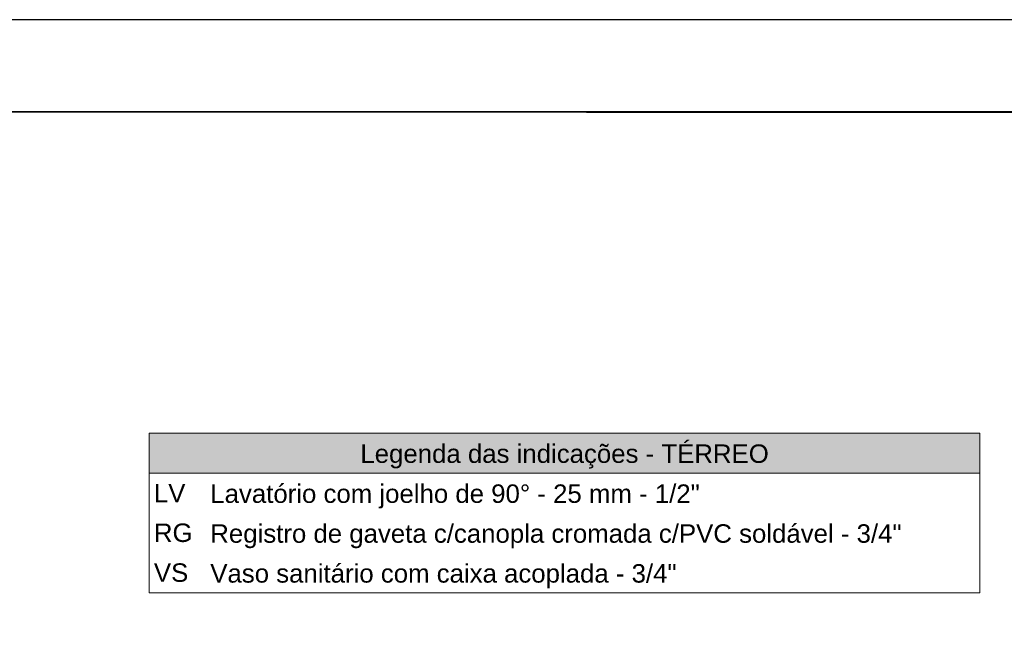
# Model space of a CAD drawing. Header units: millimetres. Extents: x 2 to 902, y -447 to 199.
# Tile 228 of 256: x 38 to 48, y 98 to 105. Entities that reach past the tile are written whole.
import ezdxf

# ---------------------------------------------------------------- set-up
doc = ezdxf.new("R2010")
doc.units = ezdxf.units.MM
doc.header["$MEASUREMENT"] = 0
doc.linetypes.add('NULL', pattern=[0])
doc.layers.add('DI-Hachuras Tabelas', color=251, linetype='Continuous', lineweight=0)
doc.layers.add('DI-Tabelas', color=7, linetype='Continuous', lineweight=13)
doc.layers.add('SEDUC_MARF', color=1, linetype='Continuous')
doc.layers.add('SEDUC_MARGG', color=7, linetype='Continuous')
doc.styles.add('Arial', font='arial.ttf')

msp = doc.modelspace()

# ---------------------------------------------------------------- hatches: boundary and pattern name
at = {"layer": 'DI-Hachuras Tabelas', "linetype": 'Continuous'}
msp.add_hatch(color=251, dxfattribs=at).paths.add_polyline_path([(39.16, 100.377), (48.161, 100.377), (48.161, 99.945), (39.16, 99.945)])

# ---------------------------------------------------------------- linework, layer by layer
msp.add_lwpolyline([(28.228, 103.859), (59.56, 103.852), (59.56, 76.1), (28.228, 76.107)], close=True)
at = {"layer": 'DI-Hachuras Tabelas'}
msp.add_lwpolyline([(39.16, 100.377), (48.161, 100.377), (48.161, 99.945), (39.16, 99.945), (39.16, 100.377)], dxfattribs=at)
at = {"layer": 'DI-Tabelas'}
for p, q in [((39.16, 99.945), (39.16, 100.377)), ((39.16, 100.377), (48.161, 100.377)), ((48.161, 100.377), (48.161, 99.945)), ((48.161, 99.945), (39.16, 99.945)), ((39.16, 99.513), (39.16, 99.945)), ((48.161, 99.945), (48.161, 99.513)), ((39.16, 99.081), (39.16, 99.513)), ((48.161, 99.513), (48.161, 99.081)), ((39.16, 98.649), (39.16, 99.081)), ((48.161, 99.081), (48.161, 98.649)), ((39.771, 98.649), (39.16, 98.649)), ((48.161, 98.649), (39.771, 98.649))]:
    msp.add_line(p, q, dxfattribs=at)
at = {"layer": 'SEDUC_MARF', "color": 7}
msp.add_lwpolyline([(120.549, 104.859), (1.649, 104.859), (1.649, 20.759), (120.549, 20.759)], close=True, dxfattribs=at)
at = {"layer": 'SEDUC_MARGG'}
msp.add_lwpolyline([(4.149, 21.759), (119.549, 21.759), (119.549, 103.859), (4.149, 103.859), (4.149, 21.759)], dxfattribs=at)

# ---------------------------------------------------------------- texts
at = {"layer": 'DI-Tabelas', "linetype": 'NULL', "char_height": 0.2, "line_spacing_factor": 0.6, "style": 'Arial'}
for s, insert, width, attachment_point in [('Legenda das indicações - TÉRREO', (43.66, 99.995), 8.85183, 8), ('LV', (39.21, 99.629), 0.68354, 7), ('Lavatório com joelho de 90%%d - 25 mm - 1/2"', (39.821, 99.563), 10.5875, 7), ('RG', (39.21, 99.197), 0.83841, 7), ('Registro de gaveta c/canopla cromada c/PVC soldável - 3/4"', (39.821, 99.131), 14.9814, 7), ('VS', (39.21, 98.765), 0.74573, 7), ('Vaso sanitário com caixa acoplada - 3/4"', (39.821, 98.699), 10.10549, 7)]:
    msp.add_mtext(s, dxfattribs=dict(at, insert=insert, width=width, attachment_point=attachment_point))

doc.saveas('drawing.dxf')
